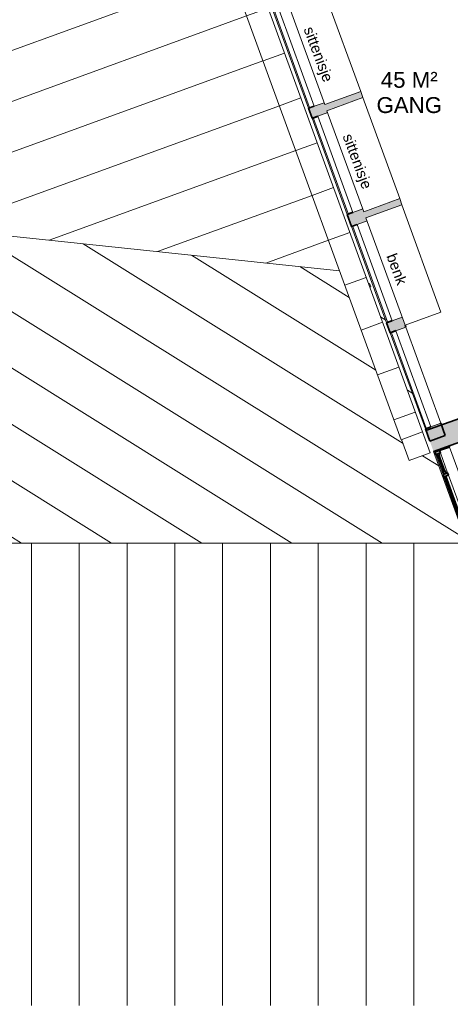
# Model space of a CAD drawing. Header units: millimetres. Extents: x -21710 to 76344, y -40597 to 35788.
# Tile 12 of 18: x 15079 to 23187, y -90 to 18466. Entities that reach past the tile are written whole.
import ezdxf

# ---------------------------------------------------------------- set-up
doc = ezdxf.new("R2010")
doc.units = ezdxf.units.MM
for name, color, linetype, lineweight in [('A-DETL', 90, 'Continuous', 9), ('A-DOOR', 31, 'Continuous', 9), ('A-GLAZ', 151, 'Continuous', 9), ('A-ROOF', 132, 'Continuous', 9), ('A-ROOF-PATT', 132, 'Continuous', 9), ('A-WALL', 113, 'Continuous', 9), ('A-WALL-PATT', 111, 'Continuous', 9), ('G-ANNO-TEXT', 231, 'Continuous', 9), ('I-WALL', 2, 'Continuous', 9)]:
    doc.layers.add(name, color=color, linetype=linetype, lineweight=lineweight)
doc.styles.add('Arial_2', font='arial.ttf', dxfattribs={"height": 300})
doc.styles.add('Arial_3', font='arial.ttf', dxfattribs={"height": 200})

# ---------------------------------------------------------------- blocks, each defined once
blk = doc.blocks.new('Innerdør Slett _Diplomat_ - 8x21-505354-2_0 andre etg_hele_anlegget_m_funksjoner_m_rom')
at = {"layer": 'A-DOOR', "color": 55}
for p, q in [((-342, 17), (-320, 17)), ((-342, -50), (-342, 17)), ((-320, -50), (-342, -50))]:
    blk.add_line(p, q, dxfattribs=at)
blk = doc.blocks.new('Vindu 2 felt med åpning side - 19x12-542331-2_0 andre etg_hele_anlegget_m_funksjoner_m_rom')
at = {"layer": 'A-GLAZ'}
h = blk.add_hatch(color=9, dxfattribs=at)
h.paths.add_polyline_path([(923, -23), (923, 175), (908, 175), (908, -23)])
h.paths.add_polyline_path([(-992, -23), (-993, 175), (-1007, 175), (-1007, -23)])
h = blk.add_hatch(color=9, dxfattribs=at)
h.paths.add_polyline_path([(913, -115), (913, -23), (863, -23), (863, -115), (879, -115)])
h.paths.add_polyline_path([(-497, -115), (-497, -23), (-547, -23), (-547, -115)])
h.paths.add_polyline_path([(-947, -115), (-947, -23), (-997, -23), (-997, -115)])
h = blk.add_hatch(color=9, dxfattribs=at)
h.paths.add_polyline_path([(-547, -95), (-547, -55), (-597, -55), (-597, -95), (-562, -95)])
h.paths.add_polyline_path([(-907, -95), (-907, -55), (-947, -55), (-947, -95), (-922, -95)])
for points in [[(-597, -85), (-597, -65), (-907, -65), (-907, -85), (-608, -85)], [(863, -95), (863, -75), (-497, -75), (-497, -95), (824, -95)]]:
    blk.add_hatch(color=9, dxfattribs=at).paths.add_polyline_path(points)
at = {"layer": 'A-GLAZ', "color": 8, "lineweight": 35}
for p, q in [((-1007, 175), (-992, 175)), ((-992, 175), (-992, -23)), ((908, 175), (923, 175)), ((908, -23), (908, 175)), ((-992, -23), (-1007, -23)), ((-997, -23), (-947, -23)), ((-997, -115), (-997, -23)), ((-947, -115), (-997, -115)), ((-947, -23), (-947, -115)), ((-947, -55), (-907, -55)), ((-947, -95), (-947, -55)), ((-907, -95), (-947, -95)), ((-907, -55), (-907, -95)), ((-907, -65), (-597, -65)), ((-907, -85), (-907, -65)), ((-597, -85), (-907, -85)), ((-597, -55), (-547, -55)), ((-597, -95), (-597, -55)), ((-597, -65), (-597, -85)), ((-547, -95), (-597, -95)), ((-547, -23), (-497, -23)), ((-547, -115), (-547, -23)), ((-547, -55), (-547, -95)), ((-497, -115), (-547, -115)), ((-497, -23), (-497, -115)), ((-497, -75), (863, -75)), ((-497, -95), (-497, -75)), ((863, -95), (-497, -95)), ((863, -23), (913, -23)), ((863, -115), (863, -23)), ((863, -75), (863, -95)), ((913, -115), (863, -115)), ((923, -23), (908, -23)), ((913, -23), (913, -115))]:
    blk.add_line(p, q, dxfattribs=at)
at = {"layer": 'A-GLAZ', "color": 55}
for p, q in [((908, 175), (-992, 175)), ((-547, -23), (-947, -23)), ((-947, -115), (-547, -115)), ((-597, -55), (-907, -55)), ((-907, -95), (-597, -95)), ((863, -23), (-497, -23)), ((-497, -115), (863, -115))]:
    blk.add_line(p, q, dxfattribs=at)
blk = doc.blocks.new('Vindu 2 felt med åpning side - 19x10-544507-2_0 andre etg_hele_anlegget_m_funksjoner_m_rom')
at = {"layer": 'A-GLAZ', "color": 55}
for p, q in [((-1007, 175), (923, 175)), ((-1007, -23), (-1007, 175)), ((923, 175), (923, -23)), ((923, -23), (-1007, -23)), ((-997, -115), (-997, -23)), ((913, -115), (-997, -115)), ((913, -23), (913, -115))]:
    blk.add_line(p, q, dxfattribs=at)
blk = doc.blocks.new('Vindu 2 felt med åpning side - 19x10-V3-2_0 andre etg_hele_anlegget_m_funksjoner_m_rom')
at = {"layer": 'A-GLAZ', "color": 55}
for p, q in [((-1007, -23), (-1007, 175)), ((923, 175), (923, -23)), ((923, -23), (-1007, -23)), ((-997, -115), (-997, -23)), ((913, -115), (-997, -115)), ((913, -23), (913, -115))]:
    blk.add_line(p, q, dxfattribs=at)
blk = doc.blocks.new('Vindu 2 felt med åpning side - 19x10-426215-2_0 andre etg_hele_anlegget_m_funksjoner_m_rom')
at = {"layer": 'A-GLAZ', "color": 55}
for p, q in [((-1007, -23), (-1007, 175)), ((923, 175), (923, -23)), ((923, -23), (-1007, -23)), ((-997, -115), (-997, -23)), ((913, -115), (-997, -115)), ((913, -23), (913, -115))]:
    blk.add_line(p, q, dxfattribs=at)
blk = doc.blocks.new('Vindu 2 felt med åpning side - 19x10-V4-2_0 andre etg_hele_anlegget_m_funksjoner_m_rom')
at = {"layer": 'A-GLAZ', "color": 55}
for p, q in [((-1007, -23), (-1007, 175)), ((923, 175), (923, -23)), ((923, -23), (-1007, -23)), ((-997, -115), (-997, -23)), ((913, -115), (-997, -115)), ((913, -23), (913, -115))]:
    blk.add_line(p, q, dxfattribs=at)

msp = doc.modelspace()

# ---------------------------------------------------------------- hatches: boundary and pattern name
at = {"layer": 'A-ROOF-PATT'}
h = msp.add_hatch(dxfattribs=at)
h.set_pattern_fill('FP_1', style=0, pattern_type=2)
h.set_pattern_definition([(20, (157.6, 57.4), (-307.818, 845.723), [])])
h.paths.add_polyline_path([(22260, 10550), (22662, 10697), (16139, 28619), (15811, 28499), (15678, 28864), (15604, 28837), (22206, 10697)])
h = msp.add_hatch(dxfattribs=at)
h.set_pattern_fill('FP_6', color=253, style=0, pattern_type=2)
h.set_pattern_definition([(20, (186.5, 67.9), (-307.818, 845.723), [])])
h.paths.add_polyline_path([(21100, 13735), (17540, 23517), (14648, 22465), (14923, 21710), (14902, 21702), (14925, 21638), (10342, 19970), (11573, 16589), (11551, 16581), (11574, 16517), (11267, 16405), (11886, 14704), (19657, 13887)])
h = msp.add_hatch(dxfattribs=at)
h.set_pattern_fill('FP_7', color=253, style=0, pattern_type=2)
h.set_pattern_definition([(328, (78.7, -49.2), (476.927, 763.243), [])])
h.paths.add_polyline_path([(23087, 8600), (23502, 8600), (21735, 13454), (21687, 13377), (22806, 10302), (22413, 10159), (22269, 10554), (22260, 10550), (21100, 13735), (11886, 14703), (9545, 10957), (10852, 8600), (23068, 8600)])
msp.add_hatch(color=9, dxfattribs=at).paths.add_polyline_path([(23128, 10414), (25312, 11209), (25310, 11214), (23127, 10419)])
h = msp.add_hatch(dxfattribs=at)
h.set_pattern_fill('FP_3', color=253, style=0, pattern_type=2)
h.set_pattern_definition([(270, (0, 12.3), (900, 6e-14), [])])
h.paths.add_polyline_path([(-3782, -355), (-3782, -110), (26672, -110), (26041, 1624), (25965, 1624), (23426, 8600), (7197, 8600), (7197, 9123), (-3463, 9123), (-3463, 8680), (-3518, 8680), (-3518, 4085), (-3900, 4085), (-3900, 4080), (-6818, 4080), (-6818, 4085), (-13873, 4085), (-13873, 4294), (-21710, 4294), (-21710, -355), (-9453, -355)])
at = {"layer": 'A-WALL-PATT'}
h = msp.add_hatch(color=9, dxfattribs=at)
h.paths.add_polyline_path([(21329, 14569), (21620, 14675), (21538, 14901), (21247, 14795), (21269, 14733)])
h.paths.add_polyline_path([(20587, 16608), (20878, 16714), (20810, 16902), (20518, 16796), (20535, 16751)])
h.paths.add_polyline_path([(19858, 18610), (20150, 18716), (20067, 18941), (19776, 18835), (19796, 18782)])
h.paths.add_polyline_path([(19116, 20649), (19407, 20755), (19339, 20943), (19048, 20837), (19064, 20792)])
h.paths.add_polyline_path([(18388, 22650), (18679, 22756), (18597, 22982), (18306, 22876), (18318, 22843)])
h.paths.add_polyline_path([(17645, 24690), (17937, 24796), (17861, 25002), (17570, 24896)])
h.paths.add_polyline_path([(16910, 26710), (17201, 26816), (17133, 26999), (16843, 26893)])
h = msp.add_hatch(color=7, dxfattribs=at)
h.paths.add_polyline_path([(22161, 14937), (22276, 14979), (22234, 15094), (22119, 15052), (22146, 14979)])
h.paths.add_polyline_path([(21427, 16955), (21541, 16997), (21500, 17112), (21385, 17070), (21411, 16997)])
h.paths.add_polyline_path([(20688, 18986), (20802, 19028), (20760, 19142), (20646, 19101), (20672, 19028)])
h.paths.add_polyline_path([(19956, 20996), (20071, 21038), (20029, 21152), (19914, 21111), (19941, 21038)])
for color, points in [(7, [(20865, 16751), (21427, 16955), (21385, 17070), (20823, 16865)]), (7, [(21599, 14733), (22161, 14937), (22119, 15052), (21558, 14847)]), (9, [(22873, 10327), (25344, 11226), (25201, 11621), (22729, 10721), (22813, 10491)])]:
    msp.add_hatch(color=color, dxfattribs=at).paths.add_polyline_path(points)
h = msp.add_hatch(color=9, dxfattribs=at)
h.paths.add_polyline_path([(22801, 10524), (23093, 10630), (23009, 10860), (22718, 10754), (22738, 10697)])
h.paths.add_polyline_path([(22057, 12567), (22349, 12674), (22280, 12861), (21989, 12755), (22019, 12674)])

# ---------------------------------------------------------------- linework, layer by layer
at = {"layer": 'A-DETL'}
for p, q in [((21500, 17112), (20802, 19028)), ((20126, 18782), (20823, 16865)), ((20823, 16865), (21500, 17112)), ((21541, 16997), (20865, 16751)), ((22234, 15094), (21541, 16997)), ((20865, 16751), (21558, 14847)), ((21558, 14847), (22234, 15094)), ((22276, 14979), (21599, 14733)), ((23012, 12956), (22276, 14979)), ((21599, 14733), (22335, 12710)), ((22335, 12710), (23012, 12956))]:
    msp.add_line(p, q, dxfattribs=at)
at = {"layer": 'A-ROOF', "color": 55}
for p, q in [((15604, 28837), (22260, 10550)), ((22662, 10697), (16139, 28619)), ((22260, 10550), (22662, 10697))]:
    msp.add_line(p, q, dxfattribs=at)
at = {"layer": 'A-ROOF', "color": 254}
for p, q in [((11886, 14704), (21100, 13735)), ((7320, 8600), (23502, 8600))]:
    msp.add_line(p, q, dxfattribs=at)
at = {"layer": 'A-ROOF', "color": 8, "lineweight": 35}
msp.add_line((23127, 10419), (23128, 10414), dxfattribs=at)
at = {"layer": 'A-WALL', "color": 55}
for p, q in [((20518, 16796), (19858, 18610)), ((21247, 14795), (20587, 16608)), ((21989, 12755), (21329, 14569)), ((22718, 10754), (22057, 12567)), ((22662, 10697), (22806, 10302)), ((22413, 10159), (22269, 10554)), ((23128, 10414), (22875, 10322)), ((22806, 10302), (22413, 10159)), ((23535, 8508), (22873, 10327))]:
    msp.add_line(p, q, dxfattribs=at)
at = {"layer": 'A-WALL', "color": 8, "lineweight": 35}
for p, q in [((20624, 16834), (20518, 16796)), ((20587, 16608), (20518, 16796)), ((20692, 16646), (20587, 16608)), ((21352, 14833), (21247, 14795)), ((21329, 14569), (21247, 14795)), ((21434, 14607), (21329, 14569)), ((32559, 14299), (22729, 10721)), ((22094, 12794), (21989, 12755)), ((21989, 12755), (22057, 12567)), ((22349, 12674), (22335, 12710)), ((22163, 12606), (22057, 12567)), ((25344, 11226), (22873, 10327)), ((22823, 10792), (22718, 10754)), ((23009, 10860), (23093, 10630)), ((22801, 10524), (22718, 10754)), ((23093, 10630), (22801, 10524))]:
    msp.add_line(p, q, dxfattribs=at)
at = {"layer": 'I-WALL', "color": 7}
for p, q in [((21500, 17112), (21541, 16997)), ((22234, 15094), (22276, 14979))]:
    msp.add_line(p, q, dxfattribs=at)

# ---------------------------------------------------------------- block references
at = {"layer": 'A-DOOR', "color": 55, "rotation": 199.9999999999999}
msp.add_blockref('Innerdør Slett _Diplomat_ - 8x21-505354-2_0 andre etg_hele_anlegget_m_funksjoner_m_rom', (21364, 13329), dxfattribs=at)
at = {"layer": 'A-GLAZ', "color": 55, "rotation": 289.9999999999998}
for name, p in [('Vindu 2 felt med åpning side - 19x10-V4-2_0 andre etg_hele_anlegget_m_funksjoner_m_rom', (20330, 17709)), ('Vindu 2 felt med åpning side - 19x10-426215-2_0 andre etg_hele_anlegget_m_funksjoner_m_rom', (21058, 15708)), ('Vindu 2 felt med åpning side - 19x10-V3-2_0 andre etg_hele_anlegget_m_funksjoner_m_rom', (21800, 13669)), ('Vindu 2 felt med åpning side - 19x10-544507-2_0 andre etg_hele_anlegget_m_funksjoner_m_rom', (22529, 11667)), ('Vindu 2 felt med åpning side - 19x12-542331-2_0 andre etg_hele_anlegget_m_funksjoner_m_rom', (23346, 9421))]:
    msp.add_blockref(name, p, dxfattribs=at)

# ---------------------------------------------------------------- texts
at = {"layer": 'G-ANNO-TEXT', "color": 7, "char_height": 200, "attachment_point": 1, "rotation": 290.4976, "style": 'Arial_3'}
for s, insert, width in [('sittenisje', (20609, 18360), 1330.8), ('sittenisje', (21343, 16342), 1330.8), ('benk', (22168, 14084), 705.49)]:
    msp.add_mtext(s, dxfattribs=dict(at, insert=insert, width=width))
at = {"layer": 'G-ANNO-TEXT', "color": 7, "char_height": 300, "attachment_point": 1, "style": 'Arial_2'}
for s, insert, width in [('45 M² ', (21878, 17483), 1427), ('GANG', (21798, 17007), 1507.17)]:
    msp.add_mtext(s, dxfattribs=dict(at, insert=insert, width=width))

doc.saveas('drawing.dxf')
